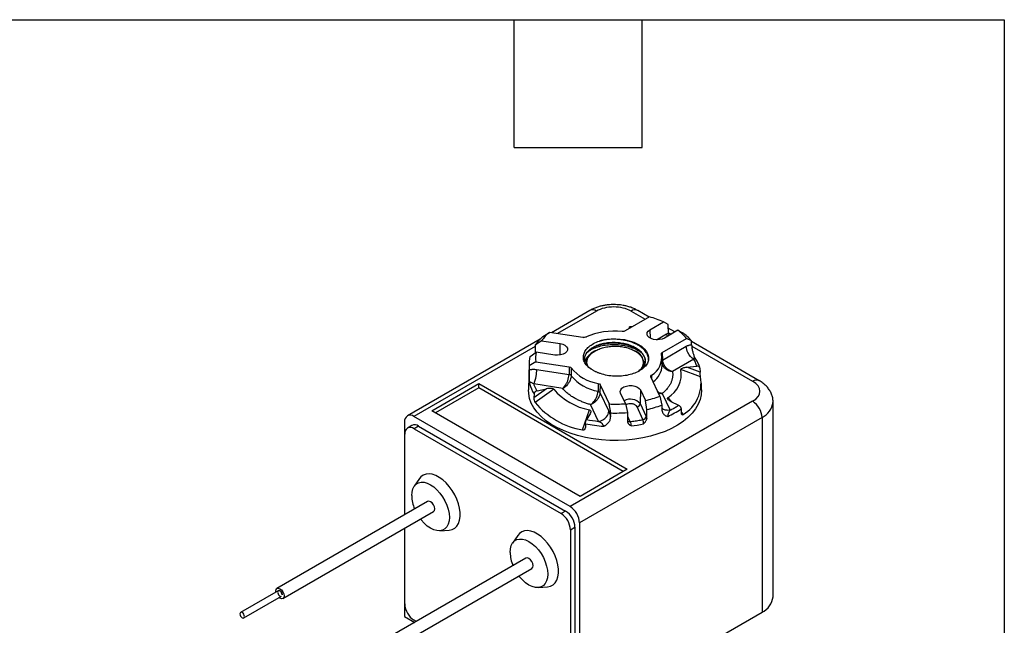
# Model space of a CAD drawing. Header units: inches. Extents: x 0.5 to 21.5, y 0.5 to 16.5.
# Tile 12 of 12: x 16.9 to 21.5, y 13.7 to 16.5. Entities that reach past the tile are written whole.
import ezdxf

# ---------------------------------------------------------------- set-up
doc = ezdxf.new("R2010")
doc.units = ezdxf.units.IN
doc.header["$LTSCALE"] = 2
doc.header["$MEASUREMENT"] = 0
doc.layers.add('TEXT', color=140, linetype='Continuous', lineweight=25)

msp = doc.modelspace()

# ---------------------------------------------------------------- linework, layer by layer
for p, q in [((19.5548, 15.1353), (19.3744, 15.0311)), ((19.5858, 15.1322), (19.403, 15.0267)), ((19.7484, 15.1322), (19.8149, 15.0938)), ((19.8331, 15.1043), (19.7794, 15.1353)), ((19.8346, 15.1051), (19.7202, 15.0391)), ((19.8371, 15.0451), (19.9004, 15.0817)), ((19.9226, 15.0696), (19.9004, 15.0817)), ((19.924, 15.0278), (19.9226, 15.0696)), ((19.5216, 15.0083), (19.3653, 15.0325)), ((19.7408, 15.0567), (19.7386, 15.0497)), ((19.7488, 15.0556), (19.7408, 15.0567)), ((19.8371, 15.0451), (19.8377, 15.0055)), ((19.8677, 14.9978), (19.9146, 15.0249)), ((19.9685, 15.0424), (19.9051, 15.0058)), ((19.9544, 15.0343), (19.9232, 15.0523)), ((19.9239, 15.0309), (19.9362, 15.0238)), ((19.9685, 15.0424), (19.9899, 15.0307)), ((19.3213, 15.0005), (18.6985, 14.6409)), ((19.2986, 14.9731), (19.2975, 14.9355)), ((19.3285, 14.9932), (19.2986, 14.9731)), ((19.3285, 14.9932), (19.4151, 14.9798)), ((19.4148, 14.9261), (19.4151, 14.9798)), ((19.8946, 14.9383), (20.0091, 15.0044)), ((20.0321, 14.9928), (20.0091, 15.0044)), ((20.0326, 14.9745), (20.0321, 14.9928)), ((20.35, 14.8058), (20.0322, 14.9893)), ((19.2984, 14.9663), (18.7295, 14.6379)), ((19.274, 14.92), (19.3036, 14.9396)), ((19.3902, 14.9262), (19.3036, 14.9396)), ((19.5798, 14.9455), (19.5769, 14.9438)), ((19.7693, 14.9438), (19.7664, 14.9455)), ((19.8946, 14.9383), (19.8955, 14.9024)), ((19.8955, 14.9024), (20.0074, 14.967)), ((20.0332, 14.9678), (20.319, 14.8028)), ((19.2699, 14.8895), (19.2671, 14.7622)), ((19.3014, 14.8949), (19.2703, 14.8749)), ((19.3014, 14.8949), (19.4577, 14.8708)), ((19.5371, 14.8883), (19.5371, 14.886)), ((19.8091, 14.8718), (19.8091, 14.8883)), ((19.8938, 14.8769), (19.8931, 14.9127)), ((19.8933, 14.9005), (19.8955, 14.9024)), ((20.0427, 14.9064), (19.9428, 14.8488)), ((20.0467, 14.9158), (20.0448, 14.9192)), ((19.2703, 14.8749), (19.27, 14.8565)), ((19.3043, 14.8582), (19.4571, 14.8346)), ((19.4678, 14.8655), (19.4672, 14.8293)), ((20.0746, 14.8235), (19.9826, 14.8581)), ((20.0096, 14.8695), (20.0568, 14.8743)), ((20.072, 14.846), (20.0096, 14.8695)), ((20.0716, 14.8638), (20.072, 14.846)), ((18.8133, 14.6646), (19.0339, 14.7919)), ((19.0339, 14.7919), (19.7297, 14.3903)), ((19.0339, 14.7715), (19.0339, 14.7919)), ((19.4278, 14.7691), (19.2913, 14.7902)), ((19.594, 14.7927), (19.5934, 14.7565)), ((19.8833, 14.7335), (19.8414, 14.8237)), ((19.8443, 14.8314), (19.8446, 14.8169)), ((20.0791, 14.7622), (20.0784, 14.7941)), ((19.0339, 14.7715), (18.8309, 14.6544)), ((19.712, 14.3801), (19.0339, 14.7715)), ((19.352, 14.7678), (19.2925, 14.7254)), ((19.2929, 14.7433), (19.2925, 14.7254)), ((19.3852, 14.7657), (19.2975, 14.7033)), ((19.307, 14.7583), (19.352, 14.7678)), ((19.6031, 14.7868), (19.6024, 14.7507)), ((19.6024, 14.7507), (19.6434, 14.6624)), ((19.6031, 14.7868), (19.645, 14.6966)), ((19.7223, 14.6979), (19.6991, 14.7478)), ((19.7921, 14.7622), (19.7907, 14.6981)), ((19.7921, 14.7622), (19.8153, 14.7122)), ((19.895, 14.7456), (19.9315, 14.6669)), ((20.319, 14.7089), (19.4627, 14.2145)), ((19.6527, 14.6542), (19.645, 14.6966)), ((19.7223, 14.6979), (19.7308, 14.6563)), ((19.7907, 14.6981), (19.8188, 14.6377)), ((19.8227, 14.6705), (19.8153, 14.7122)), ((19.8833, 14.7335), (19.8921, 14.6912)), ((19.9213, 14.7261), (19.9392, 14.7063)), ((19.9348, 14.7084), (19.9716, 14.6906)), ((20.4147, 13.7915), (20.4147, 14.7052)), ((19.5091, 14.2629), (18.8133, 14.6646)), ((19.5207, 14.5744), (19.5527, 14.6691)), ((19.5562, 14.6499), (19.5398, 14.6239)), ((19.5951, 14.6148), (19.5586, 14.6936)), ((19.6524, 14.6357), (19.6527, 14.6542)), ((19.7308, 14.6563), (19.7319, 14.614)), ((19.8043, 14.6234), (19.7762, 14.6838)), ((19.8221, 14.6279), (19.8227, 14.6705)), ((19.8921, 14.6912), (19.8926, 14.6728)), ((19.9831, 14.673), (19.9834, 14.6551)), ((19.9833, 14.6579), (19.9929, 14.6474)), ((18.6856, 14.6125), (18.6856, 14.1769)), ((19.4627, 14.2145), (18.7295, 14.6379)), ((20.3629, 14.6329), (19.5066, 14.1386)), ((19.5347, 14.6037), (19.5346, 14.5857)), ((19.7312, 14.6392), (19.7429, 14.6139)), ((20.3629, 14.6329), (20.3629, 13.7192)), ((18.72, 14.5954), (18.6988, 14.5832)), ((18.751, 14.5923), (18.7298, 14.5801)), ((18.7298, 14.5801), (19.42, 14.1817)), ((18.751, 14.5923), (19.4412, 14.1939)), ((18.686, 14.1771), (18.686, 14.5548)), ((19.7297, 14.3903), (19.5091, 14.2629)), ((18.7552, 14.3461), (18.7304, 14.3101)), ((18.7935, 14.2391), (18.0864, 13.8309)), ((18.1139, 13.7833), (18.821, 14.1915)), ((19.4412, 14.1939), (19.42, 14.1817)), ((18.6856, 14.1133), (18.6856, 13.6988)), ((18.686, 13.7578), (18.686, 14.1135)), ((18.8509, 14.1014), (18.8945, 14.1048)), ((19.4638, 14.1057), (19.485, 14.118)), ((19.4638, 14.1057), (19.4638, 13.3088)), ((19.485, 14.118), (19.485, 13.321)), ((19.5066, 14.1386), (19.5066, 13.2249)), ((19.2169, 14.0796), (19.1922, 14.0436)), ((19.2552, 13.9726), (18.5481, 13.5644)), ((18.5756, 13.5167), (19.2827, 13.9249)), ((18.0926, 13.8201), (17.9159, 13.718)), ((19.3127, 13.8348), (19.3563, 13.8383)), ((17.9309, 13.6921), (18.1076, 13.7941)), ((18.6856, 13.6988), (18.7333, 13.6713)), ((18.7408, 13.6756), (18.7298, 13.6819)), ((19.5066, 13.2249), (20.3629, 13.7192))]:
    msp.add_line(p, q)
at = {"flags": 128}
for points in [[(19.9051, 15.0058), (19.8942, 15.0011), (19.8813, 14.9983), (19.8677, 14.9978), (19.8543, 14.9994), (19.8423, 15.0032), (19.8326, 15.0088), (19.826, 15.0158), (19.8231, 15.0235), (19.8241, 15.0314), (19.8289, 15.0388), (19.8371, 15.0451)], [(19.4151, 14.9798), (19.4277, 14.9767), (19.4382, 14.9717), (19.4459, 14.9651), (19.4501, 14.9576), (19.4504, 14.9497), (19.4469, 14.9421), (19.4397, 14.9353), (19.4296, 14.93), (19.4173, 14.9265), (19.4038, 14.9252), (19.3902, 14.9262)], [(19.5254, 15.0091), (19.5296, 15.0101), (19.5398, 15.0122)], [(19.5998, 14.9916), (19.622, 14.9972), (19.6455, 15.0007), (19.6696, 15.0021), (19.6937, 15.0013), (19.7174, 14.9984), (19.7401, 14.9935), (19.7612, 14.9866), (19.7801, 14.9779), (19.7966, 14.9676), (19.8101, 14.956), (19.8204, 14.9434), (19.8272, 14.9299), (19.8304, 14.9161), (19.8298, 14.9021), (19.8255, 14.8883)], [(19.4577, 14.8708), (19.4574, 14.8505), (19.4571, 14.8346)], [(20.0791, 14.7622), (20.0791, 14.7621), (20.0776, 14.7395), (20.0724, 14.717), (20.0635, 14.695), (20.0509, 14.6735), (20.0348, 14.6529), (20.0154, 14.6332), (19.9927, 14.6147), (19.967, 14.5976), (19.9386, 14.582), (19.9078, 14.568), (19.8747, 14.5558), (19.8397, 14.5456), (19.8032, 14.5373), (19.7655, 14.5311), (19.7269, 14.527), (19.6878, 14.5251), (19.6486, 14.5253), (19.6096, 14.5278), (19.5712, 14.5324), (19.5337, 14.5392), (19.4976, 14.5479), (19.4631, 14.5587), (19.4305, 14.5714), (19.4002, 14.5857), (19.3725, 14.6018), (19.3475, 14.6192), (19.3257, 14.638), (19.307, 14.658), (19.2918, 14.6788), (19.2801, 14.7005), (19.2721, 14.7226), (19.2678, 14.7451), (19.2671, 14.7622)], [(19.6991, 14.7478), (19.6975, 14.7557), (19.6997, 14.7635), (19.7057, 14.7706), (19.7149, 14.7765), (19.7266, 14.7806), (19.7399, 14.7826), (19.7535, 14.7824), (19.7666, 14.78), (19.7779, 14.7756), (19.7867, 14.7695), (19.7921, 14.7622)], [(18.7189, 14.2663), (18.7202, 14.2833), (18.7242, 14.2982), (18.7307, 14.3105), (18.7395, 14.32), (18.7504, 14.3263), (18.7631, 14.3292), (18.777, 14.3287), (18.7919, 14.3247), (18.8072, 14.3174), (18.8226, 14.307), (18.8375, 14.2938), (18.8514, 14.2782), (18.8641, 14.2607), (18.875, 14.2418), (18.8838, 14.2222), (18.8903, 14.2023), (18.8943, 14.1828), (18.8956, 14.1643), (18.8943, 14.1473), (18.8903, 14.1325), (18.8838, 14.1201), (18.875, 14.1106), (18.8641, 14.1043), (18.8514, 14.1014), (18.8375, 14.1019), (18.8226, 14.1059), (18.8072, 14.1132), (18.7919, 14.1237), (18.777, 14.1368), (18.7631, 14.1524), (18.76, 14.1563)], [(18.8945, 14.1048), (18.8951, 14.1049), (18.9086, 14.1078), (18.9205, 14.1141), (18.9304, 14.1236), (18.938, 14.136), (18.9432, 14.151), (18.9459, 14.1682), (18.9459, 14.1872), (18.9432, 14.2075), (18.938, 14.2285), (18.9304, 14.2497), (18.9205, 14.2706), (18.9086, 14.2906), (18.8951, 14.3092), (18.8802, 14.3259), (18.8645, 14.3403), (18.8481, 14.3521), (18.8317, 14.3608), (18.8156, 14.3663), (18.8002, 14.3684), (18.786, 14.3671), (18.7732, 14.3625), (18.7623, 14.3546), (18.7552, 14.3461)], [(18.8267, 14.2041), (18.8252, 14.2135), (18.821, 14.2232), (18.8147, 14.2318), (18.8072, 14.2378), (18.7998, 14.2404), (18.7935, 14.2391)], [(18.821, 14.1915), (18.821, 14.1915), (18.8252, 14.1963), (18.8267, 14.2041)], [(19.3563, 13.8383), (19.3568, 13.8383), (19.3704, 13.8413), (19.3822, 13.8476), (19.3921, 13.8571), (19.3998, 13.8695), (19.405, 13.8845), (19.4076, 13.9017), (19.4076, 13.9207), (19.405, 13.9409), (19.3998, 13.962), (19.3921, 13.9832), (19.3822, 14.0041), (19.3704, 14.0241), (19.3568, 14.0427), (19.342, 14.0594), (19.3262, 14.0738), (19.3099, 14.0855), (19.2934, 14.0942), (19.2773, 14.0997), (19.262, 14.1019), (19.2477, 14.1006), (19.235, 14.0959), (19.2241, 14.088), (19.2169, 14.0796)], [(19.1806, 13.9998), (19.1819, 14.0167), (19.1859, 14.0316), (19.1924, 14.044), (19.2013, 14.0534), (19.2122, 14.0597), (19.2248, 14.0627), (19.2388, 14.0621), (19.2536, 14.0581), (19.269, 14.0508), (19.2843, 14.0404), (19.2992, 14.0272), (19.3132, 14.0116), (19.3258, 13.9941), (19.3367, 13.9753), (19.3455, 13.9556), (19.352, 13.9357), (19.356, 13.9162), (19.3574, 13.8977), (19.356, 13.8808), (19.352, 13.8659), (19.3455, 13.8535), (19.3367, 13.8441), (19.3258, 13.8378), (19.3132, 13.8348), (19.2992, 13.8354), (19.2843, 13.8394), (19.269, 13.8467), (19.2536, 13.8571), (19.2388, 13.8703), (19.2248, 13.8859), (19.2218, 13.8897)], [(19.2884, 13.9375), (19.287, 13.947), (19.2827, 13.9567), (19.2764, 13.9652), (19.269, 13.9712), (19.2615, 13.9738), (19.2552, 13.9726)], [(19.2827, 13.9249), (19.2827, 13.9249), (19.287, 13.9298), (19.2884, 13.9375)], [(18.0811, 13.8134), (18.0807, 13.8183), (18.0822, 13.8261), (18.0864, 13.8309), (18.0927, 13.8321), (18.1001, 13.8296), (18.1076, 13.8236), (18.1139, 13.815), (18.1181, 13.8053), (18.1196, 13.7959), (18.1196, 13.7959)], [(18.1196, 13.7959), (18.1181, 13.7881), (18.1139, 13.7833), (18.1076, 13.7821), (18.1001, 13.7847), (18.0961, 13.7875)]]:
    msp.add_lwpolyline(points, dxfattribs=at)
for centre, radius, start, end in [((19.5676, 15.1068), 0.0312, 54.3824, 114.3071), ((19.7666, 15.1068), 0.0312, 65.6929, 125.6176), ((19.7086, 14.6465), 0.4756, 66.2146, 74.6426), ((19.5045, 14.8655), 0.2174, 129.7993, 144.0136), ((19.6719, 14.6943), 0.3442, 84.116, 113.4701), ((19.8259, 14.8497), 0.2398, 40.1932, 53.5089), ((19.833, 14.814), 0.2676, 41.9144, 54.0829), ((19.4852, 14.842), 0.228, 131.387, 144.9281), ((19.4257, 14.9112), 0.1253, 166.9112, 187.4559), ((19.605, 14.8816), 0.0682, 114.3116, 174.3807), ((19.7489, 14.8889), 0.0585, 328.7246, 69.6624), ((19.7983, 14.9132), 0.0938, 299.3187, 10.8843), ((19.4058, 14.8867), 0.136, 165.8285, 184.9539), ((19.6257, 14.9933), 0.2031, 218.9852, 261.0202), ((19.7981, 14.8798), 0.0957, 304.304, 358.5818), ((19.852, 14.8385), 0.1321, 301.6475, 8.5555), ((19.427, 14.8293), 0.1593, 193.5415, 212.6703), ((19.6255, 14.9578), 0.2039, 219.0707, 260.9347), ((19.9048, 14.7953), 0.172, 300.7688, 9.4343), ((20.3372, 14.7774), 0.0312, 65.879, 125.6013), ((19.6051, 14.9531), 0.2888, 220.4414, 259.564), ((19.5851, 14.9437), 0.3748, 219.8941, 260.1113), ((19.6731, 15.3398), 0.6438, 267.4963, 274.3823), ((19.7444, 14.6568), 0.0621, 41.7111, 117.4183), ((19.7745, 14.7001), 0.0164, 276.1511, 353.0064), ((19.6995, 15.2033), 0.5045, 283.2656, 291.3683), ((20.2677, 14.6286), 0.0953, 2.6055, 57.3945), ((20.3248, 14.715), 0.0905, 294.8847, 353.5958), ((19.6731, 15.3497), 0.6958, 268.3237, 274.754), ((19.6989, 15.2121), 0.5556, 282.8799, 290.3518), ((19.7622, 14.9976), 0.3926, 293.7639, 304.2362), ((18.7124, 14.6169), 0.0271, 50.7967, 189.214), ((19.6696, 15.2495), 0.6597, 258.2048, 265.6101), ((19.6777, 15.2436), 0.6538, 276.2115, 281.3746), ((18.7127, 14.5591), 0.0271, 50.7967, 189.214), ((18.7329, 14.567), 0.0312, 54.3824, 114.3071), ((18.888, 14.2707), 0.1692, 181.4691, 203.2334), ((19.3898, 14.1137), 0.0953, 2.6055, 57.3945), ((19.4114, 14.1343), 0.0953, 2.6055, 57.3945), ((19.3686, 14.1014), 0.0953, 2.6055, 57.3945), ((19.3497, 14.0041), 0.1692, 181.4691, 203.2334), ((20.3269, 13.7998), 0.0882, 294.0743, 354.6056), ((18.7812, 13.7622), 0.0953, 182.6055, 237.3945)]:
    msp.add_arc(centre, radius, start, end)
for points, knots in [([(19.6671, 15.163), (19.6585, 15.1628), (19.6466, 15.1625), (19.6293, 15.1603), (19.615, 15.1579), (19.5985, 15.1538), (19.5819, 15.1483), (19.5671, 15.1421), (19.5585, 15.1372), (19.5549, 15.1351)], [0, 0, 0, 0, 0.211985, 0.295538, 0.434105, 0.576823, 0.729355, 0.888178, 1, 1, 1, 1]), ([(19.7792, 15.1351), (19.7748, 15.1376), (19.7646, 15.1434), (19.7476, 15.1501), (19.7293, 15.1556), (19.7129, 15.1591), (19.6976, 15.1613), (19.6827, 15.1627), (19.6724, 15.1629), (19.6671, 15.163)], [0, 0, 0, 0, 0.1386702, 0.3162604, 0.4811875, 0.6302919, 0.7425785, 0.8693889, 1, 1, 1, 1]), ([(19.7484, 15.1322), (19.7268, 15.1446), (19.6976, 15.1516), (19.6366, 15.1516), (19.6073, 15.1446), (19.5858, 15.1322)], [0, 0, 0, 0, 0.5, 0.5, 1, 1, 1, 1]), ([(19.7408, 15.0567), (19.7411, 15.0576), (19.7416, 15.059), (19.7421, 15.0595), (19.7422, 15.0594), (19.7423, 15.0594)], [0, 0, 0, 0, 0.602106, 0.925307, 1, 1, 1, 1]), ([(19.7531, 15.0581), (19.7507, 15.0585), (19.7471, 15.059), (19.7434, 15.0593), (19.7423, 15.0594)], [0, 0, 0, 0, 0.689542, 1, 1, 1, 1]), ([(19.9146, 15.0249), (19.9154, 15.0253), (19.917, 15.0262), (19.9194, 15.027), (19.9217, 15.0276), (19.9232, 15.0277), (19.924, 15.0278)], [0, 0, 0, 0, 0.249968, 0.497843, 0.746808, 1, 1, 1, 1]), ([(19.9146, 15.0249), (19.9148, 15.0232), (19.9152, 15.0199), (19.9169, 15.0157), (19.9183, 15.0139), (19.9185, 15.0136)], [0, 0, 0, 0, 0.452504, 0.905009, 1, 1, 1, 1]), ([(19.924, 15.0278), (19.9242, 15.0256), (19.9245, 15.0224), (19.9261, 15.0192), (19.9266, 15.0182)], [0, 0, 0, 0, 0.695943, 1, 1, 1, 1]), ([(19.5667, 14.8565), (19.5586, 14.8611), (19.5516, 14.8663), (19.5397, 14.8776), (19.535, 14.8835), (19.528, 14.896), (19.5258, 14.9025), (19.5239, 14.9155), (19.5243, 14.9221), (19.5276, 14.9351), (19.5306, 14.9414), (19.5388, 14.9536), (19.5442, 14.9595), (19.5569, 14.9703), (19.5642, 14.9753), (19.5809, 14.9843), (19.5899, 14.9882), (19.5998, 14.9916)], [0, 0, 0, 0, 0.125, 0.125, 0.25, 0.25, 0.375, 0.375, 0.5, 0.5, 0.625, 0.625, 0.75, 0.75, 0.875, 0.875, 1, 1, 1, 1]), ([(19.5309, 14.907), (19.5308, 14.9077), (19.5302, 14.9127), (19.5329, 14.9222), (19.5392, 14.9349), (19.5515, 14.9488), (19.5713, 14.9628), (19.5971, 14.9734), (19.6226, 14.9796), (19.6458, 14.9827), (19.6698, 14.9836), (19.6939, 14.9821), (19.7174, 14.9782), (19.7396, 14.9722), (19.76, 14.964), (19.7779, 14.954), (19.7927, 14.9424), (19.8043, 14.9295), (19.8119, 14.9156), (19.8156, 14.9039), (19.8152, 14.8969), (19.8151, 14.8947)], [0, 0, 0, 0, 0.008289, 0.062026, 0.115764, 0.169501, 0.249929, 0.33133, 0.385068, 0.438806, 0.492543, 0.546281, 0.600019, 0.653756, 0.707494, 0.761231, 0.814969, 0.868706, 0.922444, 0.976182, 1, 1, 1, 1]), ([(19.5459, 14.9416), (19.5509, 14.9452), (19.5622, 14.9534), (19.5851, 14.9631), (19.6124, 14.9709), (19.6422, 14.9753), (19.6731, 14.9763), (19.704, 14.9738), (19.7338, 14.9678), (19.761, 14.9585), (19.7827, 14.948), (19.7931, 14.9398), (19.7972, 14.9366)], [0, 0, 0, 0, 0.085483, 0.191233, 0.296984, 0.402734, 0.508484, 0.614234, 0.719984, 0.825735, 0.931485, 1, 1, 1, 1]), ([(19.8059, 14.8655), (19.8085, 14.87), (19.8142, 14.8799), (19.8164, 14.8961), (19.8138, 14.913), (19.8056, 14.9293), (19.7923, 14.9444), (19.7745, 14.9577), (19.7528, 14.9688), (19.728, 14.9772), (19.7011, 14.9826), (19.6731, 14.985), (19.6451, 14.9842), (19.6183, 14.9802), (19.5932, 14.9734), (19.5793, 14.9668), (19.5723, 14.9634)], [0, 0, 0, 0, 0.061569, 0.133756, 0.205944, 0.278132, 0.35032, 0.422508, 0.494694, 0.566881, 0.639067, 0.711254, 0.78344, 0.855627, 0.927813, 1, 1, 1, 1]), ([(19.8306, 14.9032), (19.8306, 14.9033), (19.8307, 14.9057), (19.8303, 14.9093), (19.8294, 14.9155), (19.8275, 14.9227), (19.824, 14.9309), (19.8191, 14.9391), (19.8131, 14.947), (19.8054, 14.955), (19.7949, 14.9639), (19.7816, 14.9726), (19.7664, 14.9803), (19.7531, 14.9856), (19.7425, 14.9892), (19.7337, 14.9917), (19.7243, 14.9941), (19.714, 14.9962), (19.7025, 14.9979), (19.6927, 14.9991), (19.6818, 14.9999), (19.6695, 15.0004), (19.655, 15.0002), (19.6418, 14.9993), (19.6289, 14.9977), (19.615, 14.9955), (19.6052, 14.993), (19.5998, 14.9916)], [0, 0, 0, 0, 0.001957, 0.036939, 0.056081, 0.097605, 0.149222, 0.185505, 0.231785, 0.28276, 0.325853, 0.398649, 0.463204, 0.50774, 0.544903, 0.574692, 0.597106, 0.638506, 0.674648, 0.705533, 0.731158, 0.775348, 0.820079, 0.865349, 0.899043, 0.943929, 1, 1, 1, 1]), ([(20.0074, 14.967), (20.0084, 14.9676), (20.0106, 14.9688), (20.0139, 14.9703), (20.0171, 14.9716), (20.0214, 14.973), (20.0266, 14.9743), (20.0306, 14.9744), (20.0326, 14.9745)], [0, 0, 0, 0, 0.125027, 0.249841, 0.374866, 0.500521, 0.751332, 1, 1, 1, 1]), ([(20.0326, 14.9745), (20.0329, 14.9692), (20.0337, 14.9586), (20.0375, 14.9417), (20.0414, 14.9283), (20.0439, 14.9215), (20.0448, 14.9192)], [0, 0, 0, 0, 0.3081234, 0.6167505, 0.8739567, 1, 1, 1, 1]), ([(19.5667, 14.8565), (19.5547, 14.8637), (19.5453, 14.8723), (19.5331, 14.8908), (19.5301, 14.9007), (19.5312, 14.9205), (19.5351, 14.9303), (19.5494, 14.9484), (19.5596, 14.9566), (19.5723, 14.9634)], [0, 0, 0, 0, 0.25, 0.25, 0.5, 0.5, 0.75, 0.75, 1, 1, 1, 1]), ([(19.5597, 14.9306), (19.558, 14.9295), (19.5502, 14.9246), (19.5411, 14.9139), (19.5338, 14.903), (19.5328, 14.8966), (19.5327, 14.8953)], [0, 0, 0, 0, 0.1132083, 0.5077939, 0.9023795, 1, 1, 1, 1]), ([(19.5449, 14.875), (19.5438, 14.8776), (19.5406, 14.8851), (19.5408, 14.8979), (19.5453, 14.9126), (19.555, 14.9266), (19.5689, 14.9394), (19.5814, 14.9462), (19.5877, 14.9497)], [0, 0, 0, 0, 0.097592, 0.278073, 0.458555, 0.639037, 0.819518, 1, 1, 1, 1]), ([(19.5877, 14.9497), (19.5946, 14.9527), (19.6084, 14.9587), (19.6325, 14.9646), (19.6579, 14.9678), (19.684, 14.968), (19.7096, 14.9653), (19.7338, 14.9598), (19.7557, 14.9516), (19.7744, 14.9412), (19.7892, 14.9288), (19.7996, 14.915), (19.8051, 14.9003), (19.8055, 14.8853), (19.8007, 14.8706), (19.7931, 14.8584), (19.7854, 14.852), (19.7827, 14.8497)], [0, 0, 0, 0, 0.0686802, 0.1373605, 0.2060407, 0.2747209, 0.3434011, 0.4120814, 0.4807616, 0.5494418, 0.618122, 0.6868023, 0.7554825, 0.8241627, 0.8928429, 0.9615232, 1, 1, 1, 1]), ([(20.0427, 14.9064), (20.0322, 14.9125), (20.0141, 14.9329), (20.0075, 14.9578), (20.0074, 14.967)], [0, 0, 0, 0, 0.571429, 1, 1, 1, 1]), ([(19.5326, 14.8954), (19.5343, 14.8995), (19.5377, 14.9079), (19.5449, 14.9181), (19.5523, 14.9231), (19.5547, 14.9247)], [0, 0, 0, 0, 0.394232, 0.804666, 1, 1, 1, 1]), ([(19.8255, 14.8883), (19.8221, 14.882), (19.8175, 14.876), (19.806, 14.8646), (19.7993, 14.8593), (19.784, 14.8497), (19.7753, 14.8454), (19.7566, 14.838), (19.7467, 14.8349), (19.7255, 14.83), (19.7145, 14.8283), (19.6922, 14.8264), (19.6806, 14.8262), (19.6581, 14.8272), (19.647, 14.8285), (19.6253, 14.8326), (19.6149, 14.8354), (19.6052, 14.8389)], [0, 0, 0, 0, 0.125, 0.125, 0.25, 0.25, 0.375, 0.375, 0.5, 0.5, 0.625, 0.625, 0.75, 0.75, 0.875, 0.875, 1, 1, 1, 1]), ([(19.8136, 14.8838), (19.8134, 14.8854), (19.8127, 14.8912), (19.8092, 14.8968), (19.8066, 14.9009)], [0, 0, 0, 0, 0.260987, 1, 1, 1, 1]), ([(19.8067, 14.8994), (19.8085, 14.8966), (19.8118, 14.8914), (19.813, 14.8858), (19.8135, 14.8831)], [0, 0, 0, 0, 0.523066, 1, 1, 1, 1]), ([(19.8933, 14.8872), (19.8937, 14.8845), (19.8948, 14.879), (19.9003, 14.8712), (19.9093, 14.862), (19.9238, 14.8529), (19.9365, 14.8501), (19.9428, 14.8488)], [0, 0, 0, 0, 0.1358036, 0.2844236, 0.4421544, 0.7227059, 1, 1, 1, 1]), ([(19.8955, 14.9024), (19.8956, 14.8934), (19.9014, 14.8788), (19.9195, 14.8593), (19.9334, 14.8516), (19.9427, 14.8488), (19.9428, 14.8488), (19.9428, 14.8488)], [0, 0, 0, 0, 0.057904, 0.086856, 0.14476, 0.14476, 0.1452451, 0.1452451, 0.1452451, 0.1452451]), ([(20.0467, 14.9157), (20.0465, 14.9159), (20.0462, 14.9163), (20.0454, 14.9157), (20.0441, 14.9128), (20.0432, 14.9088), (20.0427, 14.9064)], [0, 0, 0, 0, 0.083233, 0.233375, 0.563501, 1, 1, 1, 1]), ([(20.0704, 14.8673), (20.0695, 14.8705), (20.0668, 14.8805), (20.059, 14.8968), (20.0507, 14.9095), (20.0467, 14.9157)], [0, 0, 0, 0, 0.187346, 0.598415, 1, 1, 1, 1]), ([(19.27, 14.8565), (19.2699, 14.8552), (19.2699, 14.8527), (19.2698, 14.8486), (19.2698, 14.8444), (19.2698, 14.8386), (19.2698, 14.8311), (19.27, 14.8216), (19.2704, 14.8117), (19.2711, 14.8015), (19.2717, 14.7952), (19.2721, 14.792)], [0, 0, 0, 0, 0.0677593, 0.1354026, 0.203302, 0.2718261, 0.4075704, 0.543866, 0.6950769, 0.8458777, 1, 1, 1, 1]), ([(19.27, 14.8565), (19.2713, 14.8568), (19.2739, 14.8575), (19.278, 14.8583), (19.2823, 14.8589), (19.288, 14.8593), (19.2954, 14.8593), (19.3013, 14.8586), (19.3043, 14.8582)], [0, 0, 0, 0, 0.1233026, 0.2473709, 0.372677, 0.4996792, 0.7488083, 1, 1, 1, 1]), ([(19.3043, 14.8582), (19.3042, 14.849), (19.3018, 14.8228), (19.2952, 14.7985), (19.2913, 14.7902)], [0, 0, 0, 0, 0.428571, 1, 1, 1, 1]), ([(19.4278, 14.7691), (19.4278, 14.7691), (19.4279, 14.7692), (19.4336, 14.7743), (19.4421, 14.7854), (19.4534, 14.8095), (19.457, 14.8256), (19.4571, 14.8346)], [-0.1447594, -0.1447594, -0.1447594, -0.1447594, -0.1442758, -0.1442758, -0.086372, -0.0574201, 0.0004837, 0.0004837, 0.0004837, 0.0004837]), ([(19.6052, 14.8389), (19.6031, 14.8395), (19.599, 14.8409), (19.593, 14.8431), (19.5873, 14.8454), (19.5818, 14.8479), (19.5765, 14.8506), (19.5714, 14.8535), (19.5683, 14.8555), (19.5667, 14.8565)], [0, 0, 0, 0, 0.14374, 0.286599, 0.428925, 0.571075, 0.713401, 0.85626, 1, 1, 1, 1]), ([(19.9428, 14.8488), (19.9431, 14.8468), (19.9436, 14.8427), (19.9439, 14.8366), (19.9438, 14.8306), (19.9433, 14.8246), (19.9424, 14.8186), (19.9411, 14.8126), (19.9394, 14.8066), (19.9372, 14.8007), (19.9336, 14.7923), (19.9278, 14.7816), (19.9197, 14.7704), (19.9115, 14.7609), (19.9037, 14.7531), (19.8979, 14.7481), (19.895, 14.7456)], [0, 0, 0, 0, 0.055943, 0.111595, 0.167039, 0.22236, 0.277641, 0.332967, 0.388422, 0.444091, 0.500056, 0.625932, 0.751918, 0.834634, 0.917236, 1, 1, 1, 1]), ([(19.9826, 14.8581), (19.9822, 14.8599), (19.9837, 14.8616), (19.9877, 14.8642), (19.9901, 14.8652), (19.9979, 14.8678), (20.0037, 14.8689), (20.0096, 14.8695)], [0, 0, 0, 0, 0.25, 0.25, 0.5, 0.5, 1, 1, 1, 1]), ([(20.0716, 14.8638), (20.0715, 14.867), (20.0699, 14.8699), (20.0644, 14.8738), (20.0607, 14.8747), (20.0568, 14.8743)], [0, 0, 0, 0, 0.5, 0.5, 1, 1, 1, 1]), ([(20.0746, 14.8235), (20.074, 14.8259), (20.0733, 14.83), (20.0723, 14.8384), (20.072, 14.8425), (20.072, 14.846)], [0, 0, 0, 0, 0.5, 0.5, 1, 1, 1, 1]), ([(19.2913, 14.7902), (19.2869, 14.7937), (19.28, 14.7975), (19.2735, 14.7969), (19.2721, 14.794), (19.2721, 14.792)], [1.1025594, 1.1025594, 1.1025594, 1.1025594, 1.217878, 1.2947571, 1.3716361, 1.3716361, 1.3716361, 1.3716361]), ([(19.2913, 14.7902), (19.2921, 14.788), (19.2937, 14.7837), (19.2966, 14.7773), (19.2997, 14.7709), (19.3031, 14.7646), (19.3057, 14.7604), (19.307, 14.7583)], [0, 0, 0, 0, 0.200174, 0.400087, 0.599913, 0.799826, 1, 1, 1, 1]), ([(19.4672, 14.8293), (19.4671, 14.8204), (19.4622, 14.805), (19.447, 14.783), (19.4355, 14.7733), (19.4279, 14.7692), (19.4278, 14.7691), (19.4278, 14.7691)], [-0.1447594, -0.1447594, -0.1447594, -0.1447594, -0.0868557, -0.0579038, 0, 0, 0.0004837, 0.0004837, 0.0004837, 0.0004837]), ([(20.4144, 14.7048), (20.4145, 14.7068), (20.4149, 14.715), (20.4122, 14.7296), (20.4062, 14.7474), (20.397, 14.7638), (20.3853, 14.7786), (20.371, 14.7918), (20.359, 14.8009), (20.3514, 14.8049), (20.3499, 14.8057)], [0, 0, 0, 0, 0.048464, 0.196929, 0.352073, 0.49735, 0.647623, 0.80288, 0.960955, 1, 1, 1, 1]), ([(19.307, 14.7583), (19.3064, 14.7582), (19.3052, 14.7579), (19.3035, 14.7572), (19.3006, 14.7558), (19.2976, 14.7535), (19.2952, 14.7505), (19.2939, 14.7481), (19.293, 14.7456), (19.2929, 14.7441), (19.2929, 14.7433)], [0, 0, 0, 0, 0.079776, 0.159593, 0.240679, 0.499394, 0.627929, 0.759459, 0.879005, 1, 1, 1, 1]), ([(19.3852, 14.7657), (19.3841, 14.7674), (19.3813, 14.7684), (19.3756, 14.7695), (19.3726, 14.7697), (19.3636, 14.7697), (19.3577, 14.769), (19.352, 14.7678)], [0, 0, 0, 0, 0.25, 0.25, 0.5, 0.5, 1, 1, 1, 1]), ([(19.5586, 14.6936), (19.5554, 14.6945), (19.5491, 14.6962), (19.5398, 14.6991), (19.5308, 14.7022), (19.522, 14.7055), (19.5134, 14.7089), (19.5051, 14.7126), (19.497, 14.7164), (19.4892, 14.7205), (19.4784, 14.7264), (19.4653, 14.7347), (19.4525, 14.7444), (19.4425, 14.7532), (19.4346, 14.761), (19.43, 14.7664), (19.4278, 14.7691)], [0, 0, 0, 0, 0.055943, 0.111595, 0.167039, 0.22236, 0.277641, 0.332967, 0.388422, 0.444091, 0.500056, 0.625932, 0.751918, 0.834634, 0.917236, 1, 1, 1, 1]), ([(19.5586, 14.6936), (19.5586, 14.6936), (19.5587, 14.6937), (19.5658, 14.6981), (19.5762, 14.7084), (19.5893, 14.7317), (19.5932, 14.7475), (19.5934, 14.7565)], [0, 0, 0, 0, 0.0004837, 0.0004837, 0.0583874, 0.0873393, 0.1452431, 0.1452431, 0.1452431, 0.1452431]), ([(19.6024, 14.7507), (19.6023, 14.7417), (19.5971, 14.7266), (19.5804, 14.7056), (19.5674, 14.697), (19.5587, 14.6937), (19.5586, 14.6936), (19.5586, 14.6936)], [0, 0, 0, 0, 0.0579038, 0.0868557, 0.1447594, 0.1447594, 0.1452431, 0.1452431, 0.1452431, 0.1452431]), ([(19.895, 14.7456), (19.8885, 14.7469), (19.881, 14.7485), (19.8748, 14.7531), (19.8739, 14.7538)], [0, 0, 0, 0, 0.84691, 1, 1, 1, 1]), ([(19.8761, 14.749), (19.8782, 14.7483), (19.8843, 14.7465), (19.8908, 14.746), (19.895, 14.7456)], [0, 0, 0, 0, 0.349721, 1, 1, 1, 1]), ([(19.2925, 14.7254), (19.2924, 14.7219), (19.2928, 14.7178), (19.2945, 14.7096), (19.2959, 14.7056), (19.2975, 14.7033)], [0, 0, 0, 0, 0.5, 0.5, 1, 1, 1, 1]), ([(19.7762, 14.6838), (19.7748, 14.686), (19.7726, 14.6893), (19.7668, 14.6929), (19.7616, 14.6951), (19.7556, 14.6966), (19.7475, 14.6977), (19.7372, 14.6972), (19.7284, 14.6949), (19.7245, 14.6927), (19.7235, 14.6921)], [0, 0, 0, 0, 0.1805593, 0.2786398, 0.3770402, 0.4751208, 0.5735214, 0.7540807, 0.9346401, 1, 1, 1, 1]), ([(19.9348, 14.7084), (19.9302, 14.7107), (19.9262, 14.7132), (19.9217, 14.7177), (19.9204, 14.7193), (19.9196, 14.7219), (19.9195, 14.7228), (19.9198, 14.7245), (19.9203, 14.7254), (19.9213, 14.7261)], [0, 0, 0, 0, 0.5, 0.5, 0.75, 0.75, 0.875, 0.875, 1, 1, 1, 1]), ([(19.5527, 14.6691), (19.5556, 14.6684), (19.5573, 14.6668), (19.5593, 14.6635), (19.5596, 14.6617), (19.5596, 14.6566), (19.5583, 14.6531), (19.5562, 14.6499)], [0, 0, 0, 0, 0.25, 0.25, 0.5, 0.5, 1, 1, 1, 1]), ([(19.5951, 14.6148), (19.6094, 14.6171), (19.6342, 14.6309), (19.6432, 14.6533), (19.6434, 14.6624)], [0, 0, 0, 0, 0.571429, 1, 1, 1, 1]), ([(19.6434, 14.6624), (19.6438, 14.6615), (19.6447, 14.6596), (19.6459, 14.6565), (19.6477, 14.6519), (19.6499, 14.6451), (19.6516, 14.6389), (19.6524, 14.6357)], [0, 0, 0, 0, 0.133139, 0.266304, 0.400002, 0.694451, 1, 1, 1, 1]), ([(19.9315, 14.6669), (19.9253, 14.6666), (19.9129, 14.6659), (19.8989, 14.671), (19.894, 14.677), (19.8924, 14.679)], [0, 0, 0, 0, 0.400027, 0.800053, 1, 1, 1, 1]), ([(19.8926, 14.6728), (19.8926, 14.6716), (19.8927, 14.6691), (19.8933, 14.6655), (19.8941, 14.6621), (19.8955, 14.6577), (19.8979, 14.6527), (19.902, 14.6474), (19.9071, 14.643), (19.9133, 14.6397), (19.918, 14.6388), (19.9204, 14.6383)], [0, 0, 0, 0, 0.067759, 0.135403, 0.203302, 0.271826, 0.40757, 0.543866, 0.695077, 0.845878, 1, 1, 1, 1]), ([(19.9315, 14.6669), (19.9285, 14.6629), (19.9242, 14.6555), (19.9208, 14.6451), (19.9203, 14.6402), (19.9204, 14.6383)], [1.1025593, 1.1025593, 1.1025593, 1.1025593, 1.2178778, 1.2947569, 1.3716359, 1.3716359, 1.3716359, 1.3716359]), ([(19.9315, 14.6669), (19.9344, 14.6684), (19.9401, 14.6713), (19.9483, 14.676), (19.9563, 14.6807), (19.9641, 14.6856), (19.9691, 14.689), (19.9716, 14.6906)], [0, 0, 0, 0, 0.200174, 0.400087, 0.599913, 0.799826, 1, 1, 1, 1]), ([(19.9716, 14.6906), (19.9721, 14.6904), (19.973, 14.6899), (19.9744, 14.6889), (19.9768, 14.687), (19.9792, 14.6841), (19.9812, 14.6806), (19.9822, 14.678), (19.9829, 14.6754), (19.983, 14.6738), (19.9831, 14.673)], [0, 0, 0, 0, 0.079776, 0.159593, 0.240679, 0.499394, 0.627929, 0.759459, 0.879005, 1, 1, 1, 1]), ([(19.9834, 14.6551), (19.9834, 14.6516), (19.9843, 14.6488), (19.9877, 14.6456), (19.9902, 14.6455), (19.9929, 14.6474)], [0, 0, 0, 0, 0.5, 0.5, 1, 1, 1, 1]), ([(19.5347, 14.6037), (19.5347, 14.6069), (19.5353, 14.6109), (19.5372, 14.6184), (19.5385, 14.6217), (19.5398, 14.6239)], [0, 0, 0, 0, 0.5, 0.5, 1, 1, 1, 1]), ([(19.6191, 14.5917), (19.6191, 14.5922), (19.6191, 14.5932), (19.6187, 14.5948), (19.618, 14.5965), (19.6171, 14.5983), (19.6159, 14.6001), (19.6144, 14.602), (19.6118, 14.6046), (19.6078, 14.6079), (19.6019, 14.6117), (19.5975, 14.6138), (19.5951, 14.6148)], [0, 0, 0, 0, 0.046116, 0.093475, 0.143519, 0.197461, 0.256253, 0.320608, 0.391046, 0.55699, 0.759836, 1, 1, 1, 1]), ([(19.6191, 14.5917), (19.6206, 14.5923), (19.6235, 14.5936), (19.6277, 14.5958), (19.6316, 14.5983), (19.6352, 14.6011), (19.6385, 14.6041), (19.6424, 14.6083), (19.6463, 14.6138), (19.6497, 14.6208), (19.6519, 14.6281), (19.6523, 14.6332), (19.6524, 14.6357)], [0, 0, 0, 0, 0.077744, 0.154207, 0.229839, 0.305102, 0.380468, 0.456407, 0.592675, 0.728402, 0.864709, 1, 1, 1, 1]), ([(19.7319, 14.614), (19.7319, 14.6133), (19.732, 14.6119), (19.7326, 14.6099), (19.7334, 14.6079), (19.7346, 14.6059), (19.7361, 14.6039), (19.7379, 14.6019), (19.7402, 14.5998), (19.7425, 14.598), (19.7453, 14.5959), (19.7472, 14.5946), (19.7484, 14.5937)], [0, 0, 0, 0, 0.077222, 0.156346, 0.238508, 0.324721, 0.415868, 0.512693, 0.625429, 0.755266, 0.832224, 1, 1, 1, 1]), ([(19.7429, 14.6139), (19.7471, 14.6144), (19.7554, 14.6153), (19.7678, 14.617), (19.7801, 14.6189), (19.7923, 14.621), (19.8003, 14.6226), (19.8043, 14.6234)], [0, 0, 0, 0, 0.200214, 0.400107, 0.599893, 0.799786, 1, 1, 1, 1]), ([(19.7429, 14.6139), (19.7444, 14.6115), (19.7471, 14.6043), (19.7483, 14.5964), (19.7484, 14.5937)], [0.4795713, 0.4795713, 0.4795713, 0.4795713, 0.5473463, 0.5981775, 0.5981775, 0.5981775, 0.5981775]), ([(19.8066, 14.6027), (19.8067, 14.6033), (19.8067, 14.6046), (19.8066, 14.6068), (19.8065, 14.6091), (19.8064, 14.6115), (19.806, 14.6146), (19.8054, 14.6192), (19.8047, 14.6219), (19.8043, 14.6234)], [0, 0, 0, 0, 0.09494, 0.192373, 0.292339, 0.394871, 0.5, 0.705804, 1, 1, 1, 1]), ([(19.8066, 14.6027), (19.8078, 14.604), (19.8096, 14.6059), (19.8123, 14.6087), (19.8144, 14.6113), (19.8172, 14.6148), (19.8197, 14.6189), (19.8217, 14.6236), (19.822, 14.6265), (19.8221, 14.6279)], [0, 0, 0, 0, 0.16789, 0.244907, 0.374839, 0.487651, 0.675587, 0.843844, 1, 1, 1, 1]), ([(19.8188, 14.6377), (19.8191, 14.6371), (19.8196, 14.6358), (19.8205, 14.6334), (19.8213, 14.6308), (19.8219, 14.6289), (19.8221, 14.6279)], [0, 0, 0, 0, 0.246205, 0.492894, 0.743169, 1, 1, 1, 1]), ([(19.5207, 14.5744), (19.5247, 14.5735), (19.5284, 14.5745), (19.5333, 14.579), (19.5346, 14.5822), (19.5346, 14.5857)], [0, 0, 0, 0, 0.5, 0.5, 1, 1, 1, 1]), ([(18.1107, 13.801), (18.1107, 13.8038), (18.1099, 13.8071), (18.1068, 13.8132), (18.1046, 13.816), (18.0998, 13.8198), (18.0973, 13.8209), (18.093, 13.8207), (18.0913, 13.8195), (18.0894, 13.8154), (18.0893, 13.8125), (18.0907, 13.8063), (18.0922, 13.803), (18.0963, 13.7976), (18.0988, 13.7954), (18.1036, 13.7932), (18.1059, 13.7931), (18.1076, 13.7941)], [0, 0, 0, 0, 0.125, 0.125, 0.25, 0.25, 0.375, 0.375, 0.5, 0.5, 0.625, 0.625, 0.75, 0.75, 0.875, 0.875, 1, 1, 1, 1]), ([(18.0926, 13.8201), (18.0941, 13.8209), (18.096, 13.821), (18.1001, 13.8196), (18.1023, 13.8181), (18.1061, 13.814), (18.1078, 13.8115), (18.1101, 13.8062), (18.1107, 13.8034), (18.1107, 13.801)], [0, 0, 0, 0, 0.25, 0.25, 0.5, 0.5, 0.75, 0.75, 1, 1, 1, 1]), ([(17.934, 13.6989), (17.934, 13.6957), (17.9328, 13.6932), (17.9289, 13.6909), (17.9261, 13.6912), (17.9206, 13.6944), (17.9178, 13.6973), (17.9139, 13.7041), (17.9128, 13.708), (17.9128, 13.7144), (17.9139, 13.7169), (17.9178, 13.7192), (17.9206, 13.7189), (17.9261, 13.7157), (17.9289, 13.7128), (17.9328, 13.706), (17.934, 13.7021), (17.934, 13.6989)], [0, 0, 0, 0, 0.125, 0.125, 0.25, 0.25, 0.375, 0.375, 0.5, 0.5, 0.625, 0.625, 0.75, 0.75, 0.875, 0.875, 1, 1, 1, 1])]:
    msp.add_open_spline(points, degree=3, knots=knots)
for points in [[(19.3345, 15.0131), (19.3447, 15.0196), (19.355, 15.0261), (19.3653, 15.0325)], [(19.7202, 15.0391), (19.7168, 15.0371), (19.7119, 15.0362), (19.7072, 15.0366)], [(19.5349, 15.01), (19.5312, 15.0083), (19.5262, 15.0076), (19.5216, 15.0083)], [(19.8904, 14.9309), (19.8897, 14.9336), (19.8913, 14.9364), (19.8946, 14.9383)], [(20.0568, 14.8743), (20.0535, 14.8852), (20.0488, 14.8959), (20.0427, 14.9064)], [(19.4672, 14.8293), (19.4655, 14.8318), (19.4617, 14.8338), (19.4571, 14.8346)], [(19.4577, 14.8708), (19.4623, 14.87), (19.4661, 14.8681), (19.4678, 14.8655)], [(19.594, 14.7927), (19.5984, 14.7917), (19.6019, 14.7895), (19.6031, 14.7868)], [(19.8414, 14.8237), (19.8402, 14.8263), (19.8413, 14.8292), (19.8443, 14.8314)], [(20.319, 14.7089), (20.3639, 14.7348), (20.3639, 14.7769), (20.319, 14.8028)], [(19.5934, 14.7565), (19.5978, 14.7555), (19.6012, 14.7533), (19.6024, 14.7507)], [(19.5398, 14.6239), (19.5579, 14.6201), (19.5763, 14.6171), (19.5951, 14.6148)], [(19.7328, 14.6159), (19.7354, 14.6141), (19.7392, 14.6134), (19.7429, 14.6139)], [(19.8043, 14.6234), (19.808, 14.624), (19.8155, 14.6278), (19.8187, 14.6345), (19.8188, 14.6377)]]:
    msp.add_open_spline(points, degree=3)
at = {"layer": 'TEXT'}
for p, q in [((0.5, 16.5), (21.5, 16.5)), ((19.2, 15.9), (19.2, 16.5)), ((19.8, 15.9), (19.8, 16.5)), ((21.5, 16.5), (21.5, 0.5)), ((19.2, 15.9), (19.8, 15.9))]:
    msp.add_line(p, q, dxfattribs=at)

doc.saveas('drawing.dxf')
